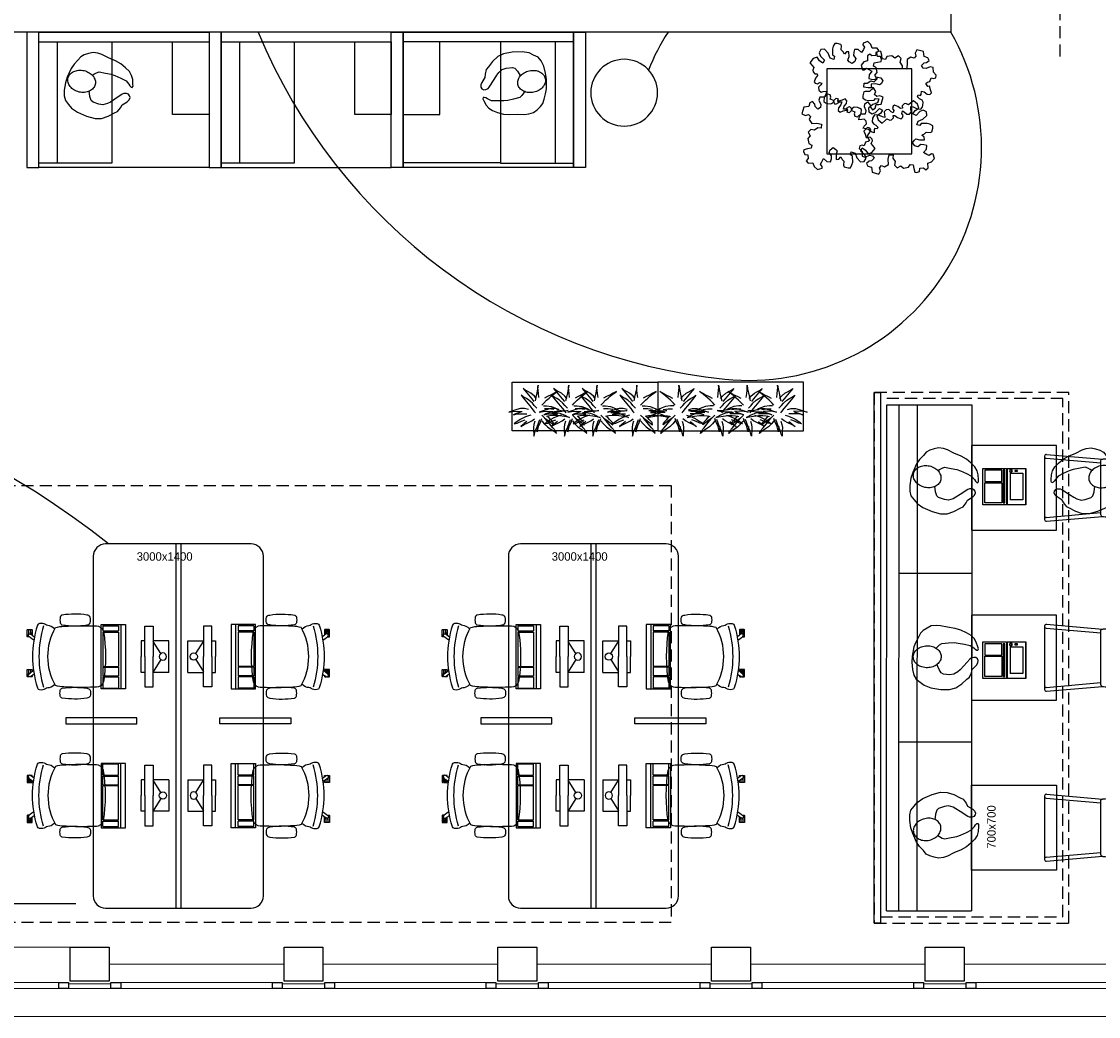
# Model space of a CAD drawing. Header units: millimetres. Extents: x 274611 to 749520, y 175257 to 298905.
# Tile 12 of 251: x 412353 to 421220, y 212228 to 220425. Entities that reach past the tile are written whole.
import ezdxf

# ---------------------------------------------------------------- set-up
doc = ezdxf.new("R2010")
doc.units = ezdxf.units.MM
doc.header["$LTSCALE"] = 400
doc.header["$PDMODE"] = 1
doc.header["$PDSIZE"] = 15
doc.linetypes.add('HIDDEN', pattern=[0.375, 0.25, -0.125])
for name, color, linetype in [('-gd', 2, 'Continuous'), ('inlay', 6, 'Continuous'), ('inr', 4, 'Continuous'), ('looplijnen', 8, 'HIDDEN'), ('plafond', 255, 'HIDDEN'), ('plant', 114, 'Continuous'), ('plat', 5, 'Continuous'), ('sona-s008_ip0', 7, 'Continuous'), ('symbol', 1, 'Continuous'), ('timmerwerk-ge', 150, 'Continuous'), ('timmerwerk-ve', 8, 'HIDDEN')]:
    doc.layers.add(name, color=color, linetype=linetype)
for name, color, linetype, lineweight in [('Buitenkozijnen', 140, 'Continuous', 15), ('mat-baksteen', 5, 'Continuous', 25), ('mat-beton (ihwg)', 5, 'Continuous', 25), ('mat-kalkzandsteen', 5, 'Continuous', 25), ('None', 7, 'Continuous', 9)]:
    doc.layers.add(name, color=color, linetype=linetype, lineweight=lineweight)
doc.styles.add('s100', font='stylu.ttf', dxfattribs={"height": 100})

# ---------------------------------------------------------------- blocks, each defined once
blk = doc.blocks.new('Kolom O 550')
at = {"layer": 'mat-beton (ihwg)', "lineweight": 25}
blk.add_circle((0, 0), 275, dxfattribs=at)
blk = doc.blocks.new('Gevelpui best 1410 (2D)')
at = {"layer": 'Buitenkozijnen', "lineweight": 15}
for p, q in [((-260, 0), (-260, -1410)), ((-260, 0), (-210, 0)), ((-210, 0), (-210, -1410)), ((-260, -1410), (-210, -1410))]:
    blk.add_line(p, q, dxfattribs=at)
at = {"layer": 'Buitenkozijnen', "color": 92, "lineweight": 25}
for points in [[(-260, 0), (-210, 0), (-210, -80), (-260, -80)], [(-260, -1330), (-210, -1330), (-210, -1410), (-260, -1410)]]:
    blk.add_lwpolyline(points, close=True, dxfattribs=at)
at = {"layer": 'None', "color": 43, "linetype": 'Continuous', "lineweight": 9}
blk.add_line((-410, 15), (-410, -1425), dxfattribs=at)
blk = doc.blocks.new('Kolom 280x320')
at = {"layer": 'mat-beton (ihwg)', "lineweight": 25}
blk.add_lwpolyline([(-300, 160), (-20, 160), (-20, -160), (-300, -160)], close=True, dxfattribs=at)
at = {"layer": 'None', "color": 92, "linetype": 'Continuous', "lineweight": 5}
blk.add_point((0, 0), dxfattribs=at)
blk = doc.blocks.new('Gevelpui best 1410 beton (2D)')
at = {"layer": 'Buitenkozijnen', "lineweight": 15}
for p, q in [((-260, 0), (-260, -1410)), ((-260, 0), (-210, 0)), ((-210, 0), (-210, -1410)), ((-260, -1410), (-210, -1410))]:
    blk.add_line(p, q, dxfattribs=at)
at = {"layer": 'Buitenkozijnen', "color": 92, "lineweight": 25}
for points in [[(-260, 0), (-210, 0), (-210, -80), (-260, -80)], [(-260, -1330), (-210, -1330), (-210, -1410), (-260, -1410)]]:
    blk.add_lwpolyline(points, close=True, dxfattribs=at)
at = {"layer": 'None', "color": 43, "linetype": 'Continuous', "lineweight": 9}
blk.add_line((-550, 15), (-550, -1425), dxfattribs=at)
blk = doc.blocks.new('symb-ps03_b2')
blk.add_lwpolyline([(82.2, -333.7), (93.5, -323.3), (109.6, -304.5), (119.8, -284.7), (121.3, -230.8), (122.5, -183.8), (115.8, -150.4), (104.2, -98.4), (90.8, -52.2), (69, -24.8), (57.7, -13.2), (50.2, -0.9), (49.4, 8.5), (59.4, 13), (75.8, 8.9), (114.7, -1.3), (145.3, -16.6), (172.1, -41.1), (196.4, -77.8), (221.1, -122.2), (235.7, -169.2), (249.9, -232.3), (265.9, -290), (270.3, -324.8), (267.4, -365.4), (252.2, -399.3), (234.6, -432.8), (213.5, -457.5), (181.2, -475.4), (141, -499), (102.8, -516.9), (26.9, -533.5), (-23.3, -539.3), (-83.1, -537.5), (-129.9, -527.7), (-165.1, -510.7), (-191.8, -478.7), (-217.7, -447.5), (-240.8, -394), (-258.1, -313.4), (-261.7, -241.7), (-250.8, -189), (-222, -138.3), (-185.2, -93.4), (-169.5, -72.2), (-133.8, -53.9), (-107.1, -45.7), (-74.5, -10), (-56.5, 2.3), (-37.5, 6.7), (-23, 0.8), (-11.7, -12.6), (-10.5, -27.9), (-13.2, -49.2), (-22.6, -61.1), (-75.1, -114.5), (-104.5, -144.9), (-120.7, -165.7), (-138.4, -200.3), (-141.8, -234.1), (-134.6, -284.5), (-123.4, -302.1), (-94.4, -318.8), (-69, -327.2), (-51.7, -333)])
blk.add_lwpolyline([(-74.5, -413.3, 0.078796), (-66.1, -458.3, 0.088041), (-45.7, -493.9, 0.105312), (-14.5, -518.5, 0.121926), (19.1, -525.8, 0.121926), (52.3, -516.6, 0.105312), (82.1, -490.3, 0.088041), (100.3, -453.5, 0.078796), (106.2, -408.2, 0.078796), (97.7, -363.2, 0.088041), (77.4, -327.6, 0.105312), (46.2, -303, 0.121926), (12.5, -295.7, 0.121926), (-20.6, -304.9, 0.105312), (-50.4, -331.2, 0.088041), (-68.6, -368, 0.078796)], format="xyb", close=True)
blk = doc.blocks.new('symb-ps09_b2')
at = {"layer": 'looplijnen'}
for p, q in [((0, 935.4), (-58.2, 718.1)), ((0, 935.4), (58.2, 718.1)), ((-58.2, 718.1), (58.2, 718.1)), ((0, 95.2), (0, 718.1)), ((0, -1011), (0, -327.3))]:
    blk.add_line(p, q, dxfattribs=at)
at = {"layer": 'symbol'}
blk.add_blockref('symb-ps03_b2', (-11, 299.5), dxfattribs=at)
blk = doc.blocks.new('telefooncellen 3')
at = {"layer": 'timmerwerk-ge'}
for p, q in [((1035, 4500), (1035, 3100)), ((1035, 4350), (35, 4350)), ((1035, 3000), (1035, 1600)), ((1035, 2850), (35, 2850)), ((40, 1500), (40, 700)), ((1035, 100), (1035, 1500)), ((1035, 250), (35, 250))]:
    blk.add_line(p, q, dxfattribs=at)
for points in [[(0, 4500), (1115, 4500), (1115, 4600), (0, 4600)], [(0, 4500), (1115, 4500), (1115, 3100), (0, 3100)], [(35, 4500), (1035, 4500), (1035, 3900), (35, 3900)], [(435, 3400), (1035, 3400), (1035, 3100), (435, 3100)], [(0, 3000), (1115, 3000), (1115, 3100), (0, 3100)], [(0, 1600), (1115, 1600), (1115, 3000), (0, 3000)], [(35, 3000), (1035, 3000), (1035, 2400), (35, 2400)], [(435, 1900), (1035, 1900), (1035, 1600), (435, 1600)], [(0, 1600), (1115, 1600), (1115, 1500), (0, 1500)], [(0, 1500), (1115, 1500), (1115, 100), (0, 100)], [(435, 1200), (1035, 1200), (1035, 1500), (435, 1500)], [(35, 100), (1035, 100), (1035, 700), (35, 700)], [(0, 100), (1115, 100), (1115, 0), (0, 0)]]:
    blk.add_lwpolyline(points, close=True, dxfattribs=at)
at = {"layer": 'symbol', "linetype": 'Continuous', "lineweight": 0, "xscale": -1}
for p, rotation in [((612.3, 3749.6), 168.6198515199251), ((624.8, 846.4), 13.80653824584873)]:
    blk.add_blockref('symb-ps03_b2', p, dxfattribs=dict(at, rotation=rotation))
blk = doc.blocks.new('SYMB-BM02_B2')
at = {"layer": 'plant'}
blk.add_lwpolyline([(98, 356), (66, 371), (46, 367), (23, 344), (26, 317), (5, 314), (-27, 337), (-68, 353), (-84, 340), (-93, 315), (-77, 290), (-84, 262), (-106, 274), (-134, 301), (-166, 298), (-190, 273), (-184, 246), (-181, 209), (-209, 214), (-256, 237), (-302, 241), (-315, 221), (-325, 198), (-329, 157), (-315, 134), (-286, 119), (-263, 95), (-270, 73), (-298, 80), (-306, 68), (-307, 29), (-341, 38), (-375, 66), (-406, 70), (-427, 48), (-413, 13), (-402, -28), (-381, -27), (-361, -62), (-377, -76), (-407, -84), (-423, -126), (-448, -119), (-475, -126), (-482, -158), (-448, -194), (-447, -249), (-411, -258), (-363, -237), (-327, -242), (-307, -272), (-338, -303), (-366, -308), (-398, -333), (-381, -365), (-338, -377), (-336, -406), (-332, -436), (-252, -458), (-234, -418), (-243, -383), (-220, -358), (-184, -372), (-140, -344), (-141, -283), (-132, -230), (-84, -233), (-86, -271), (-59, -312), (-68, -354), (-36, -386), (7, -361), (39, -388), (98, -377), (116, -344), (153, -351), (160, -393), (171, -436), (193, -440), (228, -426), (230, -390), (275, -385), (300, -408), (328, -386), (326, -329), (369, -315), (403, -276), (387, -222), (366, -221), (339, -240), (312, -226), (275, -205), (309, -165), (312, -121), (278, -112), (241, -110), (205, -137), (171, -126), (146, -92), (166, -59), (184, -44), (228, -57), (285, -55), (282, -25), (255, -2), (285, 14), (305, 34), (353, 32), (371, 38), (382, 84), (382, 111), (350, 130), (317, 139), (248, 136), (232, 114), (194, 121), (209, 166), (266, 187), (314, 230), (310, 274), (271, 296), (232, 280), (187, 233), (150, 251), (176, 290), (219, 319), (203, 365), (155, 404), (121, 376), (98, 356)], dxfattribs=at)
blk = doc.blocks.new('symb-LPTP_b2')
for p, q in [((150, 0), (-150, 0)), ((-150, 0), (-150, -155)), ((150, -155), (150, 0)), ((150, -5), (-150, -5)), ((-110, -25), (-110, -129)), ((110, -25), (-110, -25)), ((110, -129), (110, -25)), ((150, -155), (-150, -155)), ((150, -160), (-150, -160)), ((-150, -160), (-150, -355)), ((110, -129), (-110, -129)), ((150, -355), (150, -160)), ((-150, -355), (150, -355))]:
    blk.add_line(p, q)
for points in [[(126.4, -69.8), (133.6, -69.8), (133.6, -91.9), (126.4, -91.9)], [(128.4, -71.8), (131.6, -71.8), (131.6, -89.9), (128.4, -89.9)], [(-135, -175), (135, -175), (135, -188.8), (-135, -188.8)], [(32.1, -198.8), (-135, -198.8), (-135, -340), (32.1, -340)], [(42.1, -198.8), (135, -198.8), (135, -340), (42.1, -340)]]:
    blk.add_lwpolyline(points, close=True)
for points in [[(-129.8, -157.5, 10, 10, 0), (-110.7, -157.5, 10, 10, 0)], [(129.8, -157.5, 10, 10, 0), (110.7, -157.5, 10, 10, 0)]]:
    blk.add_lwpolyline(points, format="xyseb")
for radius in [12.6, 7.57]:
    blk.add_circle((130, -123.9), radius)
blk = doc.blocks.new('DOLC-2890_B2')
for p, q in [((259.8, 0), (-259.8, 0)), ((-275.8, -17.4), (-235.6, -476.7)), ((-243.9, -14.6), (-204.6, -463.2)), ((243.9, -14.6), (204.6, -463.2)), ((275.8, -17.4), (235.6, -476.7)), ((-223.7, -463.2), (223.7, -463.2))]:
    blk.add_line(p, q)
for points in [[(-223.7, -463.2), (-232.5, -467.8), (-235.6, -476.7), (-236.5, -479.8), (-237.5, -487), (-238.5, -498.8), (-239.4, -515), (-240.3, -535.4), (-241.1, -559.7), (-240.2, -563), (-235.7, -568.6), (-233.7, -570.5), (-230.7, -571.6), (-227.2, -571.8)], [(223.7, -463.2), (232.5, -467.8), (235.6, -476.7), (236.5, -479.8), (237.5, -487), (238.5, -498.8), (239.4, -515), (240.3, -535.4), (241.1, -559.7), (240.2, -563), (235.7, -568.6), (233.7, -570.5), (230.7, -571.6), (227.2, -571.8)], [(-227.2, -571.8), (-200.8, -575.3), (-152.1, -581.7), (-76.2, -587.6), (0, -589.6), (76.2, -587.6), (152.1, -581.7), (200.8, -575.3), (227.2, -571.8)], [(-227.2, -571.8), (-226.1, -583.9), (-221.6, -592.3), (-220.8, -593), (-212.1, -595.7), (-203.9, -591.6), (-203.3, -590.7), (-200.2, -581.6), (-200.2, -581.6), (-200.2, -581.6), (-200.8, -575.3)], [(227.2, -571.8), (226.1, -583.9), (221.6, -592.3), (220.8, -593), (212.1, -595.7), (203.9, -591.6), (203.3, -590.7), (200.2, -581.6), (200.2, -581.6), (200.2, -581.6), (200.8, -575.3)]]:
    blk.add_lwpolyline(points)
for centre, start, end in [((-259.8, -16), 5.00008, 185.00008), ((259.8, -16), 354.99992, 174.99992)]:
    blk.add_arc(centre, 16, start, end)
blk = doc.blocks.new('bank 01')
at = {"layer": 'inr'}
for p, q in [((0.4, 700), (0.4, 0)), ((0.4, 700), (4170.4, 697.3)), ((4170.4, 697.3), (4170.4, -2.7)), ((4170.4, 597.3), (0.4, 600)), ((1390.1, -0.9), (1390.5, 599.1)), ((2780.8, -0.9), (2780.4, 599.1)), ((4170.3, 447.3), (0.3, 450)), ((4170.4, -2.7), (0, 0))]:
    blk.add_line(p, q, dxfattribs=at)
for points in [[(1035.5, -1.3), (1035.5, -701.3), (335.5, -701.3), (335.5, -1.3)], [(1735.5, -1.3), (1735.5, -701.3), (2435.5, -701.3), (2435.5, -1.3)], [(3135.5, -1.3), (3135.5, -701.3), (3835.5, -701.3), (3835.5, -1.3)]]:
    blk.add_lwpolyline(points, close=True, dxfattribs=at)
at = {"layer": 'inr', "xscale": -1, "rotation": 180}
for p in [(2065.7, -448.7), (3495.7, -448.7)]:
    blk.add_blockref('symb-LPTP_b2', p, dxfattribs=at)
at = {"layer": 'inr'}
for p in [(685.5, -601.3), (2085.5, -601.3), (3485.5, -601.3)]:
    blk.add_blockref('DOLC-2890_B2', p, dxfattribs=at)
at = {"layer": 'symbol', "linetype": 'Continuous', "lineweight": 0}
for p, rotation in [((768.2, -34.6), 191.3801484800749), ((3481, -680), 11.38014848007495)]:
    blk.add_blockref('symb-ps03_b2', p, dxfattribs=dict(at, rotation=rotation))
at = {"layer": 'symbol', "linetype": 'Continuous', "lineweight": 0, "xscale": -1}
for p, rotation in [((3481, -34.6), 168.6198515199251), ((2098.8, -46.8), 182.8754763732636)]:
    blk.add_blockref('symb-ps03_b2', p, dxfattribs=dict(at, rotation=rotation))
at = {"layer": 'plat', "style": 's100'}
blk.add_text('700x700', height=69.56, dxfattribs=at).set_placement((513.2, -199.2))
blk = doc.blocks.new('SONA-S008_B2')
at = {"layer": '-gd'}
blk.add_open_spline([(-253, -509.5), (-87.8, -560.2), (87.8, -560.2), (253, -509.5)], degree=3, dxfattribs=at)
for points in [[(-206.6, -15.8), (-79.4, 5.3), (79.6, 5.3), (206.6, -15.8)], [(-253, -272.1), (-257.1, -206.8), (-252.1, -139.2), (-253, -73.9)], [(-253, -73.9), (-253.4, -51.6), (-233.1, -20.2), (-206.6, -15.8)], [(206.6, -15.8), (233.1, -20.2), (253.4, -51.6), (253, -73.9)], [(253, -73.9), (252.1, -139.2), (257.1, -206.8), (253, -272.1)], [(-342.5, -153.6), (-353.5, -221.1), (-351.5, -287.6), (-342.5, -355.4)], [(-325.3, -126.1), (-337, -131.7), (-340.4, -140.8), (-342.5, -153.6)], [(-277.9, -126.1), (-287.8, -121.3), (-315.3, -121.3), (-325.3, -126.1)], [(-260.7, -153.6), (-262.7, -140.8), (-266.2, -131.7), (-277.9, -126.1)], [(-260.7, -355.4), (-251.6, -287.6), (-249.7, -221.1), (-260.7, -153.6)], [(260.6, -355.4), (251.6, -287.6), (249.7, -221.1), (260.6, -153.6)], [(260.6, -153.6), (262.7, -140.8), (266.2, -131.7), (277.9, -126.1)], [(277.9, -126.1), (287.8, -121.3), (315.3, -121.3), (325.3, -126.1)], [(325.3, -126.1), (337, -131.7), (340.4, -140.8), (342.5, -153.6)], [(342.5, -153.6), (353.4, -221.1), (351.5, -287.6), (342.5, -355.4)], [(-250.7, -332.5), (-253.1, -331.7), (-255.4, -330.9), (-257.6, -330.2)], [(-255.2, -303.9), (-254.1, -304.3), (-252.9, -304.7), (-251.7, -305.1)], [(-238.9, -411.5), (-253, -365.7), (-250.2, -318.7), (-253, -272.1)], [(253, -272.1), (250.2, -318.7), (253, -365.7), (238.9, -411.5)], [(256.9, -323.2), (255, -323.8), (253.1, -324.4), (251, -325.1)], [(251.9, -297.7), (252.9, -297.4), (253.8, -297.1), (254.7, -296.8)], [(-342.5, -355.4), (-341.5, -363), (-333.6, -369.9), (-326.1, -371.8)], [(-326.1, -371.8), (-310.3, -375.7), (-292.8, -375.7), (-277, -371.8)], [(-277, -371.8), (-269.5, -369.9), (-261.7, -363), (-260.7, -355.4)], [(-227.3, -418.1), (-247.1, -436.6), (-255.7, -455.2), (-255.5, -473.7)], [(238.9, -411.5), (95.4, -494.5), (-95.5, -494.5), (-238.9, -411.5)], [(255.5, -473.7), (255.7, -455.2), (247.1, -436.6), (227.3, -418.1)], [(277, -371.8), (269.5, -369.9), (261.7, -363), (260.6, -355.4)], [(326.1, -371.8), (310.3, -375.7), (292.8, -375.7), (277, -371.8)], [(342.5, -355.4), (341.5, -363), (333.6, -369.9), (326.1, -371.8)], [(-272.1, -515.2), (-274.4, -533.8), (-273.7, -555.7), (-258.6, -560.1)], [(-255.5, -473.7), (-255.4, -489), (-270.3, -500.1), (-272.1, -515.2)], [(272.1, -515.2), (270.3, -500.1), (255.4, -489), (255.5, -473.7)], [(258.6, -560.1), (273.7, -555.6), (274.4, -533.8), (272.1, -515.2)], [(-258.6, -560.1), (-77.4, -613.6), (78.8, -613.6), (258.6, -560.1)], [(-222.4, -606.9), (-222.4, -604.9), (-220.7, -603.3), (-218.7, -603.3)], [(-222.4, -615.1), (-222.4, -615.1), (-222.4, -606.9), (-222.4, -606.9)], [(-218.8, -615.1), (-218.8, -615.1), (-222.4, -615.1), (-222.4, -615.1)], [(-222.4, -629.9), (-222.4, -629.9), (-222.4, -618.1), (-222.4, -618.1)], [(-222.4, -618.1), (-222.4, -618.1), (-198.5, -618.1), (-198.5, -618.1)], [(-198.5, -615.1), (-198.5, -615.1), (-218.8, -615.1), (-218.8, -615.1)], [(-218.7, -603.3), (-218.7, -603.3), (-192, -603.3), (-176.8, -603.3)], [(-198.5, -618.1), (-198.5, -618.1), (-198.5, -615.1), (-198.5, -615.1)], [(-198.5, -615.1), (-198.5, -615.1), (-186.7, -615.2), (-186.7, -615.2)], [(-198.5, -618.1), (-198.5, -618.1), (-189.1, -618.2), (-187.1, -618.2)], [(-182.7, -633.4), (-188.4, -629.2), (-189.7, -621.1), (-185.5, -615.4)], [(-185.4, -615.2), (-186.2, -615.2), (-186.7, -615.2), (-186.7, -615.2)], [(-186.7, -615.2), (-186.7, -615.2), (-186.7, -616.4), (-186.7, -617.3)], [(-185.5, -615.4), (-185.5, -615.4), (-176.5, -602.9), (-162.6, -583.8)], [(-134.5, -588.9), (-152.4, -613.6), (-164.7, -630.5), (-164.7, -630.5)], [(106.4, -606.6), (106.4, -604.6), (108, -603), (110, -603)], [(106.4, -614.8), (106.4, -614.8), (106.4, -606.6), (106.4, -606.6)], [(110.1, -614.8), (110.1, -614.8), (106.4, -614.8), (106.4, -614.8)], [(106.4, -629.7), (106.4, -629.7), (106.4, -617.8), (106.4, -617.8)], [(106.4, -617.8), (106.4, -617.8), (130.3, -617.8), (130.3, -617.8)], [(110, -603), (110, -603), (115.6, -603), (123.1, -603)], [(130.3, -614.8), (130.3, -614.8), (110.1, -614.8), (110.1, -614.8)], [(143.1, -630.4), (143.1, -630.4), (131.8, -614.9), (115.2, -592)], [(130.3, -617.8), (130.3, -617.8), (130.3, -614.8), (130.3, -614.8)], [(130.3, -614.8), (130.3, -614.8), (130.9, -614.8), (131.7, -614.8)], [(130.3, -617.8), (130.3, -617.8), (131.9, -617.8), (133.9, -617.8)], [(143.7, -587.5), (156, -604.4), (163.9, -615.2), (163.9, -615.2)], [(154.9, -602.9), (159.4, -602.9), (162.3, -602.9), (162.3, -602.9)], [(163.9, -615.2), (168.1, -621), (166.8, -629.1), (161.1, -633.2)], [(162.3, -602.9), (164.4, -602.9), (166, -604.6), (166, -606.6)], [(166, -614.8), (166, -614.8), (164.6, -614.8), (163.5, -614.8)], [(165.3, -617.8), (165.8, -617.8), (166, -617.8), (166, -617.8)], [(166, -606.6), (166, -606.6), (166, -614.8), (166, -614.8)], [(166, -617.8), (166, -617.8), (166, -618.6), (166, -619.9)], [(-222.5, -641.1), (-222.5, -641.1), (-222.4, -632.9), (-222.4, -632.9)], [(-218.8, -644.8), (-220.8, -644.8), (-222.5, -643.1), (-222.5, -641.1)], [(-198.6, -630), (-198.6, -630), (-222.4, -629.9), (-222.4, -629.9)], [(-222.4, -632.9), (-222.4, -632.9), (-218.8, -632.9), (-218.8, -632.9)], [(-218.8, -632.9), (-218.8, -632.9), (-198.6, -633), (-198.6, -633)], [(-166.5, -644.9), (-166.5, -644.9), (-218.8, -644.8), (-218.8, -644.8)], [(-198.6, -633), (-198.6, -633), (-198.6, -630), (-198.6, -630)], [(-198.6, -630), (-198.6, -630), (-186.7, -630), (-186.7, -630)], [(-198.6, -633), (-198.6, -633), (-186.7, -633), (-186.7, -633)], [(-185.9, -630), (-186.4, -630), (-186.7, -630), (-186.7, -630)], [(-186.7, -630), (-186.7, -630), (-186.7, -633), (-186.7, -633)], [(-186.7, -633), (-186.7, -633), (-185.3, -633), (-183.1, -633)], [(-164.7, -630.5), (-168.8, -636.2), (-176.9, -637.5), (-182.7, -633.4)], [(-182.7, -633.4), (-182.7, -633.4), (-182.7, -633.4), (-182.7, -633.4)], [(-167.1, -633), (-166.7, -633), (-166.5, -633), (-166.5, -633)], [(-166.5, -633), (-166.5, -633), (-162.9, -633.1), (-162.9, -633.1)], [(-162.9, -641.3), (-162.9, -643.3), (-164.5, -644.9), (-166.5, -644.9)], [(-162.8, -630.1), (-162.8, -630.1), (-163.4, -630.1), (-164.4, -630)], [(-162.9, -633.1), (-162.9, -633.1), (-162.9, -641.3), (-162.9, -641.3)], [(-162.8, -628), (-162.8, -629.2), (-162.8, -630.1), (-162.8, -630.1)], [(130.3, -629.6), (130.3, -629.6), (106.4, -629.7), (106.4, -629.7)], [(106.4, -640.9), (106.4, -640.9), (106.4, -632.7), (106.4, -632.7)], [(106.4, -632.7), (106.4, -632.7), (110.1, -632.7), (110.1, -632.7)], [(110.1, -644.5), (108.1, -644.5), (106.5, -642.9), (106.4, -640.9)], [(110.1, -632.7), (110.1, -632.7), (130.3, -632.6), (130.3, -632.6)], [(162.4, -644.4), (162.4, -644.4), (110.1, -644.5), (110.1, -644.5)], [(130.3, -632.6), (130.3, -632.6), (130.3, -629.6), (130.3, -629.6)], [(130.3, -629.6), (130.3, -629.6), (142.1, -629.6), (142.1, -629.6)], [(130.3, -632.6), (130.3, -632.6), (142.2, -632.6), (142.2, -632.6)], [(142.5, -629.6), (142.3, -629.6), (142.1, -629.6), (142.1, -629.6)], [(142.1, -629.6), (142.1, -629.6), (142.2, -632.6), (142.2, -632.6)], [(142.2, -632.6), (142.2, -632.6), (143.3, -632.6), (145.1, -632.6)], [(161.1, -633.2), (155.3, -637.4), (147.2, -636.1), (143.1, -630.4)], [(161.1, -633.2), (161.1, -633.2), (161.1, -633.2), (161.1, -633.2)], [(161.8, -632.6), (162.2, -632.6), (162.4, -632.6), (162.4, -632.6)], [(162.4, -632.6), (162.4, -632.6), (166, -632.6), (166, -632.6)], [(166, -640.8), (166, -642.8), (164.4, -644.4), (162.4, -644.4)], [(166, -629.6), (166, -629.6), (165.4, -629.6), (164.4, -629.6)], [(166, -625.7), (166, -627.8), (166, -629.6), (166, -629.6)], [(166, -632.6), (166, -632.6), (166, -640.8), (166, -640.8)]]:
    blk.add_open_spline(points, degree=3)
at = {"layer": 'sona-s008_ip0'}
blk.add_point((0, 0), dxfattribs=at)
blk = doc.blocks.new('SYMB-CMP4_B2')
for p, q in [((-130, 558.1), (130, 558.1)), ((-130, 558.1), (-130, 428.1)), ((130, 558.1), (130, 428.1)), ((-25.3, 491.9), (-125, 428.1)), ((25.3, 491.9), (125, 428.1)), ((-250, 358.1), (-250, 428.1)), ((-250, 428.1), (0, 428.1)), ((0, 358.1), (-250, 358.1)), ((-130, 358.1), (-130, 328.1)), ((250, 428.1), (0, 428.1)), ((0, 358.1), (250, 358.1)), ((130, 358.1), (130, 328.1)), ((250, 358.1), (250, 428.1)), ((-130, 328.1), (0, 328.1)), ((130, 328.1), (0, 328.1)), ((265, 200), (-265, 200)), ((-265, 200), (-265, 0)), ((265, 0), (265, 200)), ((265, 162.9), (-265, 162.9)), ((-166.8, 141.5), (-259.7, 141.5)), ((-259.7, 12.9), (-259.7, 141.5)), ((-166.8, 12.9), (-166.8, 141.5)), ((-88, 141.5), (-159.1, 141.5)), ((-159.1, 12.9), (-159.1, 141.5)), ((-88, 12.9), (-88, 141.5)), ((200.4, 141.5), (-81.5, 141.5)), ((-81.5, 12.9), (-81.5, 141.5)), ((200.4, 12.9), (200.4, 141.5)), ((254.7, 141.5), (212.3, 141.5)), ((212.3, 12.9), (212.3, 141.5)), ((254.7, 12.9), (254.7, 141.5)), ((-265, 0), (265, 0)), ((-166.8, 12.9), (-259.7, 12.9)), ((-88, 12.9), (-159.1, 12.9)), ((200.4, 12.9), (-81.5, 12.9)), ((254.7, 12.9), (212.3, 12.9))]:
    blk.add_line(p, q)
blk.add_circle((0, 508.1), 30)
blk = doc.blocks.new('BOOOM')
at = {"layer": 'plant', "extrusion": (5.43852e-32, 4.44089e-16, -1)}
for p, q in [((-120.3, 167), (-138.2, 180.9)), ((-138.2, 180.9), (-121.7, 161.2)), ((-120.3, 167), (-138.2, 180.9)), ((-138.2, 180.9), (-121.7, 161.2)), ((-13.8, 206.6), (-18.4, 176.2)), ((-13.8, 206.6), (-18.4, 176.2)), ((-15.6, 186.9), (-13.8, 206.6)), ((-15.6, 186.9), (-13.8, 206.6)), ((-13.4, 164.4), (-15.6, 186.9)), ((-13.4, 164.4), (-15.6, 186.9)), ((-136.5, 109.9), (-154.4, 123.8)), ((-154.4, 123.8), (-137.9, 104.2)), ((-136.5, 109.9), (-154.4, 123.8)), ((-154.4, 123.8), (-137.9, 104.2)), ((-137.9, 104.2), (-83.6, 37.4)), ((-137.9, 104.2), (-83.6, 37.4)), ((-110.4, 96.3), (-136.5, 109.9)), ((-110.4, 96.3), (-136.5, 109.9)), ((-121.7, 161.2), (-67.4, 94.4)), ((-121.7, 161.2), (-67.4, 94.4)), ((-94.2, 153.4), (-120.3, 167)), ((-94.2, 153.4), (-120.3, 167)), ((-89.7, 83.8), (-110.4, 96.3)), ((-89.7, 83.8), (-110.4, 96.3)), ((-73.5, 140.9), (-94.2, 153.4)), ((-45.3, 117.3), (-73.5, 140.9)), ((-45.3, 117.3), (-73.5, 140.9)), ((-67.4, 94.4), (-48.8, 71.9)), ((-67.4, 94.4), (-48.8, 71.9)), ((-30.3, 96.9), (-45.3, 117.3)), ((-30.3, 96.9), (-45.3, 117.3)), ((-32.3, 108.7), (-39.1, 78.3)), ((-32.3, 108.7), (-39.1, 78.3)), ((-25.2, 144), (-32.3, 108.7)), ((-25.2, 144), (-32.3, 108.7)), ((-18.4, 176.2), (-25.2, 144)), ((-18.4, 176.2), (-25.2, 144)), ((-11.3, 138.3), (-13.4, 164.4)), ((-11.3, 138.3), (-13.4, 164.4)), ((-7.3, 105.8), (-11.3, 138.3)), ((-7.3, 105.8), (-11.3, 138.3)), ((62.9, 114), (38.9, 100.8)), ((62.9, 114), (38.9, 100.8)), ((55.7, 83.3), (75.7, 99.4)), ((55.7, 83.3), (75.7, 99.4)), ((94.3, 127.6), (62.9, 114)), ((94.3, 127.6), (62.9, 114)), ((75.7, 99.4), (93.3, 115.4)), ((75.7, 99.4), (93.3, 115.4)), ((93.3, 115.4), (110.1, 129.4)), ((93.3, 115.4), (110.1, 129.4)), ((116.8, 140.4), (94.3, 127.6)), ((116.8, 140.4), (94.3, 127.6)), ((110.1, 129.4), (121.8, 139.4)), ((110.1, 129.4), (121.8, 139.4)), ((144.3, 155.1), (116.8, 140.4)), ((144.3, 155.1), (116.8, 140.4)), ((121.8, 139.4), (144.3, 155.1)), ((121.8, 139.4), (144.3, 155.1)), ((-189.8, 6.9), (-215.5, -1)), ((-189.8, 6.9), (-215.5, -1)), ((-160.8, 14), (-189.8, 6.9)), ((-160.8, 14), (-189.8, 6.9)), ((-126.2, 15.8), (-160.8, 14)), ((-126.2, 15.8), (-160.8, 14)), ((-94.7, 7.9), (-126.2, 15.8)), ((-94.7, 7.9), (-126.2, 15.8)), ((-61.5, 60.2), (-89.7, 83.8)), ((-61.5, 60.2), (-89.7, 83.8)), ((-83.6, 37.4), (-65, 14.9)), ((-83.6, 37.4), (-65, 14.9)), ((-65, 14.9), (-46.8, -9.1)), ((-65, 14.9), (-46.8, -9.1)), ((-46.5, 39.9), (-61.5, 60.2)), ((-46.5, 39.9), (-61.5, 60.2)), ((-24, 17), (-46.5, 39.9)), ((-24, 17), (-46.5, 39.9)), ((16.8, 42.5), (32.2, 59.7)), ((16.8, 42.5), (32.2, 59.7)), ((29.4, 37.5), (54.4, 36.1)), ((29.4, 37.5), (54.4, 36.1)), ((32.2, 59.7), (55.7, 83.3)), ((32.2, 59.7), (55.7, 83.3)), ((75.2, 11.5), (38.7, 13.3)), ((75.2, 11.5), (38.7, 13.3)), ((54.4, 36.1), (95.5, 30.1)), ((54.4, 36.1), (95.5, 30.1)), ((115.2, 5.4), (75.2, 11.5)), ((115.2, 5.4), (75.2, 11.5)), ((95.5, 30.1), (123.4, 20)), ((95.5, 30.1), (123.4, 20)), ((123.4, 20), (142.7, 12.2)), ((123.4, 20), (142.7, 12.2)), ((139.7, 4.3), (165, 2.2)), ((139.7, 4.3), (165, 2.2)), ((142.7, 12.2), (160.2, 1.4)), ((142.7, 12.2), (160.2, 1.4)), ((165, 2.2), (186.5, -4.6)), ((-256.6, -15.6), (-224.4, -8.8)), ((-239.8, -9.6), (-256.6, -15.6)), ((-239.8, -9.6), (-256.6, -15.6)), ((-215.5, -1), (-239.8, -9.6)), ((-215.5, -1), (-239.8, -9.6)), ((-224.4, -8.8), (-185.1, -7.4)), ((-224.4, -8.8), (-185.1, -7.4)), ((-218, -35.9), (-185.8, -29.1)), ((-218, -35.9), (-185.8, -29.1)), ((-201.2, -29.8), (-218, -35.9)), ((-201.2, -29.8), (-218, -35.9)), ((-176.9, -21.2), (-201.2, -29.8)), ((-176.9, -21.2), (-201.2, -29.8)), ((-181.6, -88.4), (-195.6, -98.8)), ((-181.6, -88.4), (-195.6, -98.8)), ((-187, -104.5), (-151.6, -88.4)), ((-187, -104.5), (-151.6, -88.4)), ((-185.8, -29.1), (-146.5, -27.7)), ((-185.8, -29.1), (-146.5, -27.7)), ((-185.1, -7.4), (-145.8, -8.5)), ((-185.1, -7.4), (-145.8, -8.5)), ((-162.3, -76.3), (-181.6, -88.4)), ((-162.3, -76.3), (-181.6, -88.4)), ((-151.2, -13.4), (-176.9, -21.2)), ((-151.2, -13.4), (-176.9, -21.2)), ((-141.6, -64.2), (-162.3, -76.3)), ((-141.6, -64.2), (-162.3, -76.3)), ((-151.6, -88.4), (-121.2, -79.2)), ((-151.6, -88.4), (-121.2, -79.2)), ((-146.5, -27.7), (-107.2, -28.7)), ((-146.5, -27.7), (-107.2, -28.7)), ((-117.3, -54.5), (-141.6, -64.2)), ((-117.3, -54.5), (-141.6, -64.2)), ((-94.4, -45.6), (-117.3, -54.5)), ((-94.4, -45.6), (-117.3, -54.5)), ((-98.4, -102.7), (-67.3, -85.9)), ((-75.1, -39.1), (-94.4, -45.6)), ((-75.1, -39.1), (-94.4, -45.6)), ((-67.3, -85.9), (-45.5, -70.9)), ((-67.3, -85.9), (-45.5, -70.9)), ((-46.8, -9.1), (-36.5, -21.2)), ((-46.8, -9.1), (-36.5, -21.2)), ((-11.2, -104.5), (0.3, -75.2)), ((-11.2, -104.5), (0.3, -75.2)), ((5.3, -99.1), (16.4, -68)), ((16.7, -86), (36.7, -110.7)), ((16.7, -86), (36.7, -110.7)), ((16.9, -40.2), (41.9, -64.5)), ((16.9, -40.2), (41.9, -64.5)), ((60, -85.3), (41.7, -64.9)), ((60, -85.3), (41.7, -64.9)), ((41.9, -64.5), (65.8, -81.3)), ((41.9, -64.5), (65.8, -81.3)), ((81.6, -45.1), (54.4, -50.5)), ((81.6, -45.1), (54.4, -50.5)), ((81.8, -115), (60, -85.3)), ((81.8, -115), (60, -85.3)), ((86.5, -74.5), (61.9, -44.5)), ((86.5, -74.5), (61.9, -44.5)), ((65.8, -81.3), (91.2, -99.8)), ((65.8, -81.3), (91.2, -99.8)), ((108, -41.6), (81.6, -45.1)), ((108, -41.6), (81.6, -45.1)), ((110.8, -101.6), (86.5, -74.5)), ((110.8, -101.6), (86.5, -74.5)), ((98.7, -17.3), (123.7, -18.7)), ((98.7, -17.3), (123.7, -18.7)), ((144.5, -43.4), (108, -41.6)), ((144.5, -43.4), (108, -41.6)), ((129, -12.8), (112.9, -11.4)), ((129, -12.8), (112.9, -11.4)), ((123.7, -18.7), (164.8, -24.8)), ((123.7, -18.7), (164.8, -24.8)), ((153.2, -11.4), (129, -12.8)), ((153.2, -11.4), (129, -12.8)), ((184.5, -49.4), (144.5, -43.4)), ((184.5, -49.4), (144.5, -43.4)), ((180.4, -8.5), (153.2, -11.4)), ((180.4, -8.5), (153.2, -11.4)), ((164.8, -24.8), (192.7, -34.8)), ((164.8, -24.8), (192.7, -34.8)), ((210.8, -6.8), (180.4, -8.5)), ((210.8, -6.8), (180.4, -8.5)), ((218.8, -53.4), (184.5, -49.4)), ((218.8, -53.4), (184.5, -49.4)), ((186.5, -4.6), (209.4, -5)), ((186.5, -4.6), (209.4, -5)), ((192.7, -34.8), (212, -42.7)), ((192.7, -34.8), (212, -42.7)), ((209.4, -5), (232.9, -2.8)), ((209.4, -5), (232.9, -2.8)), ((232.9, -2.8), (210.8, -6.8)), ((232.9, -2.8), (210.8, -6.8)), ((212, -42.7), (229.5, -53.4)), ((212, -42.7), (229.5, -53.4)), ((244.5, -58), (218.8, -53.4)), ((244.5, -58), (218.8, -53.4)), ((229.5, -53.4), (244.5, -58)), ((229.5, -53.4), (244.5, -58)), ((-195.6, -98.8), (-211.3, -112.4)), ((-195.6, -98.8), (-211.3, -112.4)), ((-211.3, -112.4), (-187, -104.5)), ((-211.3, -112.4), (-187, -104.5)), ((-136.9, -117.4), (-157.7, -134.5)), ((-157.7, -134.5), (-128, -117.4)), ((-136.9, -117.4), (-157.7, -134.5)), ((-157.7, -134.5), (-128, -117.4)), ((-128, -108.5), (-136.9, -117.4)), ((-128, -108.5), (-136.9, -117.4)), ((-106.6, -91.7), (-128, -108.5)), ((-106.6, -91.7), (-128, -108.5)), ((-128, -117.4), (-98.4, -102.7)), ((-128, -117.4), (-98.4, -102.7)), ((-48.7, -116), (-52.6, -140.6)), ((-48.7, -116), (-52.6, -140.6)), ((-52.6, -140.6), (-52.3, -171)), ((-52.6, -140.6), (-52.3, -171)), ((-52.3, -171), (-49.8, -193.5)), ((-52.3, -171), (-49.8, -193.5)), ((-41.5, -89.5), (-48.7, -116)), ((-41.5, -89.5), (-48.7, -116)), ((-43.7, -195.6), (-35.1, -162.4)), ((-43.7, -195.6), (-35.1, -162.4)), ((-35.1, -162.4), (-22.2, -135.6)), ((-35.1, -162.4), (-22.2, -135.6)), ((-24.7, -134.5), (-22.2, -157)), ((-22.2, -135.6), (-11.2, -104.5)), ((-22.2, -135.6), (-11.2, -104.5)), ((-22.2, -157), (-22.2, -177.3)), ((-22.2, -177.3), (-16.1, -159.1)), ((-16.1, -159.1), (-7.5, -125.9)), ((-7.5, -125.9), (5.3, -99.1)), ((36.7, -110.7), (61.7, -135)), ((36.7, -110.7), (61.7, -135)), ((61.7, -135), (85.7, -151.8)), ((61.7, -135), (85.7, -151.8)), ((106.4, -145), (81.8, -115)), ((106.4, -145), (81.8, -115)), ((85.7, -151.8), (111.1, -170.3)), ((85.7, -151.8), (111.1, -170.3)), ((91.2, -99.8), (115.8, -119.5)), ((91.2, -99.8), (115.8, -119.5)), ((130.7, -172.1), (106.4, -145)), ((130.7, -172.1), (106.4, -145)), ((115.8, -119.5), (110.8, -101.6)), ((115.8, -119.5), (110.8, -101.6)), ((111.1, -170.3), (135.7, -190)), ((111.1, -170.3), (135.7, -190)), ((135.7, -190), (130.7, -172.1)), ((135.7, -190), (130.7, -172.1)), ((-49.8, -193.5), (-49.8, -213.9)), ((-49.8, -193.5), (-49.8, -213.9)), ((-49.8, -213.9), (-43.7, -195.6)), ((-49.8, -213.9), (-43.7, -195.6))]:
    blk.add_line(p, q, dxfattribs=at)

msp = doc.modelspace()

# ---------------------------------------------------------------- linework, layer by layer
at = {"layer": 'Buitenkozijnen', "color": 43, "linetype": 'Continuous', "lineweight": 9, "flags": 128}
msp.add_lwpolyline([(429674.18474, 212458.32405), (429674.18474, 212228.32405), (407809.18474, 212228.32405), (407809.18474, 212248.36468)], dxfattribs=at)
at = {"layer": 'Buitenkozijnen', "lineweight": 15}
for points in [[(413089.18474, 212458.32405), (413089.18474, 212498.36468), (412739.18474, 212498.36468), (412739.18474, 212458.32405)], [(414849.18474, 212458.32405), (414849.18474, 212498.36468), (414499.18474, 212498.36468), (414499.18474, 212458.32405)], [(416609.18474, 212458.32405), (416609.18474, 212498.36468), (416259.18474, 212498.36468), (416259.18474, 212458.32405)], [(418369.18474, 212458.32405), (418369.18474, 212498.36468), (418019.18474, 212498.36468), (418019.18474, 212458.32405)], [(420129.18474, 212458.32405), (420129.18474, 212498.36468), (419779.18474, 212498.36468), (419779.18474, 212458.32405)]]:
    msp.add_lwpolyline(points, close=True, dxfattribs=at)
at = {"layer": 'inlay'}
msp.add_line((410821.80353, 213158.32405), (412798.812, 213158.32405), dxfattribs=at)
for centre, radius, start, end in [((418619.83389, 222130.96815), 4676.9231, 202.537431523, 264.153571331), ((419087.43759, 219419.5235), 1684.14084, 146.935382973, 158.922393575), ((418338.82029, 219386.56225), 1918.16751, 264.153571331, 29.749176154), ((408883.332, 210889.49942), 6699.27543, 51.341832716, 100.965202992)]:
    msp.add_arc(centre, radius, start, end, dxfattribs=at)
at = {"layer": 'inr'}
msp.add_lwpolyline([(418983.73783, 219334.47959), (419683.73783, 219334.47959), (419683.73783, 220034.47959), (418983.73783, 220034.47959)], close=True, dxfattribs=at)
at = {"layer": 'mat-kalkzandsteen', "lineweight": 25}
for p, q in [((420004.18474, 220718.36468), (420004.18474, 220338.36468)), ((420004.18474, 220338.36468), (406053.66426, 220338.36468))]:
    msp.add_line(p, q, dxfattribs=at)
at = {"layer": 'plafond'}
msp.add_lwpolyline([(409502.36667, 216602.35143), (417702.36667, 216602.35143), (417702.36667, 213002.35143), (409502.36667, 213002.35143)], close=True, dxfattribs=at)
at = {"layer": 'timmerwerk-ge'}
for p, q in [((413623.75057, 216120.87451), (413623.75057, 213120.87451)), ((413663.75057, 216120.87451), (413663.75057, 213120.87451)), ((417040.95185, 216120.87451), (417040.95185, 213120.87451)), ((417080.95185, 216120.87451), (417080.95185, 213120.87451))]:
    msp.add_line(p, q, dxfattribs=at)
for points in [[(417592.48024, 217053.85757), (416392.48024, 217053.85757), (416392.48024, 217453.85757), (417592.48024, 217453.85757)], [(417592.48024, 217053.85757), (418792.48024, 217053.85757), (418792.48024, 217453.85757), (417592.48024, 217453.85757)], [(419374.18474, 217368.36468), (419424.18474, 217368.36468), (419424.18474, 212998.36468), (419374.18474, 212998.36468)], [(413301.53841, 214688.16861), (412716.89659, 214688.16861), (412716.89659, 214639.75977), (413301.53841, 214639.75977)], [(413985.96273, 214688.16861), (414570.60454, 214688.16861), (414570.60454, 214639.75977), (413985.96273, 214639.75977)], [(416718.73969, 214688.16861), (416134.09788, 214688.16861), (416134.09788, 214639.75977), (416718.73969, 214639.75977)], [(417403.16402, 214688.16861), (417987.80583, 214688.16861), (417987.80583, 214639.75977), (417403.16402, 214639.75977)]]:
    msp.add_lwpolyline(points, close=True, dxfattribs=at)
for points in [[(413043.75057, 213120.87451), (414243.75057, 213120.87451, 0.4142135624), (414343.75057, 213220.87451), (414343.75057, 216020.87451, 0.4142135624), (414243.75057, 216120.87451), (413043.75057, 216120.87451, 0.4142135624), (412943.75057, 216020.87451), (412943.75057, 213220.87451, 0.4142135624)], [(416460.95185, 213120.87451), (417660.95185, 213120.87451, 0.4142135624), (417760.95185, 213220.87451), (417760.95185, 216020.87451, 0.4142135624), (417660.95185, 216120.87451), (416460.95185, 216120.87451, 0.4142135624), (416360.95185, 216020.87451), (416360.95185, 213220.87451, 0.4142135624)]]:
    msp.add_lwpolyline(points, format="xyb", close=True, dxfattribs=at)
at = {"layer": 'timmerwerk-ve'}
for points in [[(419374.18474, 212998.36468), (420976.84431, 212998.36468), (420976.84431, 217368.36468), (419374.18474, 217368.36468)], [(419424.18474, 213048.36468), (420926.84431, 213048.36468), (420926.84431, 217318.36468), (419424.18474, 217318.36468)]]:
    msp.add_lwpolyline(points, close=True, dxfattribs=at)

# ---------------------------------------------------------------- block references
at = {"layer": 'Buitenkozijnen', "color": 7, "rotation": 270}
for name, p in [('Gevelpui best 1410 beton (2D)', (412739.18474, 212248.36468)), ('Gevelpui best 1410 (2D)', (414499.18474, 212248.36468)), ('Gevelpui best 1410 (2D)', (416259.18474, 212248.36468)), ('Gevelpui best 1410 (2D)', (418019.18474, 212248.36468)), ('Gevelpui best 1410 (2D)', (419779.18474, 212248.36468)), ('Gevelpui best 1410 (2D)', (421539.18474, 212248.36468))]:
    msp.add_blockref(name, p, dxfattribs=at)
at = {"layer": 'inlay', "rotation": 90}
msp.add_blockref('bank 01', (420174.1846, 213097.91823), dxfattribs=at)
at = {"layer": 'inr'}
for p, rotation in [((413043.75057, 215193.06066), 270), ((416460.95185, 215193.06066), 270), ((414243.75057, 214048.68835), 89.99999999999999), ((417660.95185, 214048.68835), 89.99999999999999)]:
    msp.add_blockref('SONA-S008_B2', p, dxfattribs=dict(at, rotation=rotation))
at = {"layer": 'inr', "xscale": -1}
for p, rotation in [((414243.75057, 215193.06066), 90), ((417660.95185, 215193.06066), 90), ((413043.75057, 214048.68835), 270), ((416460.95185, 214048.68835), 270)]:
    msp.add_blockref('SONA-S008_B2', p, dxfattribs=dict(at, rotation=rotation))
at = {"layer": 'mat-baksteen', "color": 7, "rotation": 90}
for p in [(412914.18474, 212818.36468), (414674.18474, 212818.36468), (416434.18474, 212818.36468), (418194.18474, 212818.36468), (419954.18474, 212818.36468)]:
    msp.add_blockref('Kolom 280x320', p, dxfattribs=at)
at = {"layer": 'mat-beton (ihwg)', "color": 7, "xscale": -1, "rotation": 270}
msp.add_blockref('Kolom O 550', (417314.18474, 219838.36468), dxfattribs=at)
msp.add_blockref('Kolom O 550', (417314.18474, 219838.36468), dxfattribs=at)
msp.add_blockref('Kolom O 550', (417314.18474, 219838.36468), dxfattribs=at)
at = {"layer": 'plafond'}
for p in [(416620.55825, 217221.8885), (416871.92163, 217221.8885), (417106.5288, 217221.8885), (417433.30235, 217221.8885)]:
    msp.add_blockref('BOOOM', p, dxfattribs=at)
at = {"layer": 'plafond', "xscale": -1}
for p in [(417751.65813, 217221.8885), (418078.43168, 217221.8885), (418313.03885, 217221.8885), (418564.40223, 217221.8885)]:
    msp.add_blockref('BOOOM', p, dxfattribs=at)
at = {"layer": 'symbol'}
msp.add_blockref('symb-ps09_b2', (420904.97875, 221147.49225), dxfattribs=at)
at = {"layer": 'symbol', "xscale": 0.7, "yscale": 0.7, "zscale": 0.7}
for p, rotation in [((419126.39316, 219976.85651), 89.99999999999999), ((419547.02948, 219871.42789), 180), ((419099.33386, 219487.98405), 270)]:
    msp.add_blockref('SYMB-BM02_B2', p, dxfattribs=dict(at, rotation=rotation))
msp.add_blockref('SYMB-BM02_B2', (419587.73125, 219488.73292), dxfattribs=at)
at = {"layer": 'symbol', "xscale": -1}
for p, rotation in [((413008.77365, 215193.06066), 270), ((416425.97494, 215193.06066), 270), ((414278.72748, 214048.68835), 90), ((417695.92877, 214048.68835), 90)]:
    msp.add_blockref('SYMB-CMP4_B2', p, dxfattribs=dict(at, rotation=rotation))
at = {"layer": 'symbol'}
for p, rotation in [((414278.72748, 215193.06066), 90), ((417695.92877, 215193.06066), 90), ((413008.77365, 214048.68835), 270), ((416425.97494, 214048.68835), 270)]:
    msp.add_blockref('SYMB-CMP4_B2', p, dxfattribs=dict(at, rotation=rotation))
at = {"layer": 'timmerwerk-ve', "rotation": 90}
msp.add_blockref('telefooncellen 3', (416996.34294, 219223.36468), dxfattribs=at)

# ---------------------------------------------------------------- texts
at = {"layer": 'plat', "style": 's100'}
for p in [(413300.80369, 215983.03975), (416718.00498, 215983.03975)]:
    msp.add_text('3000x1400', height=69.590661, dxfattribs=at).set_placement(p)

doc.saveas('drawing.dxf')
